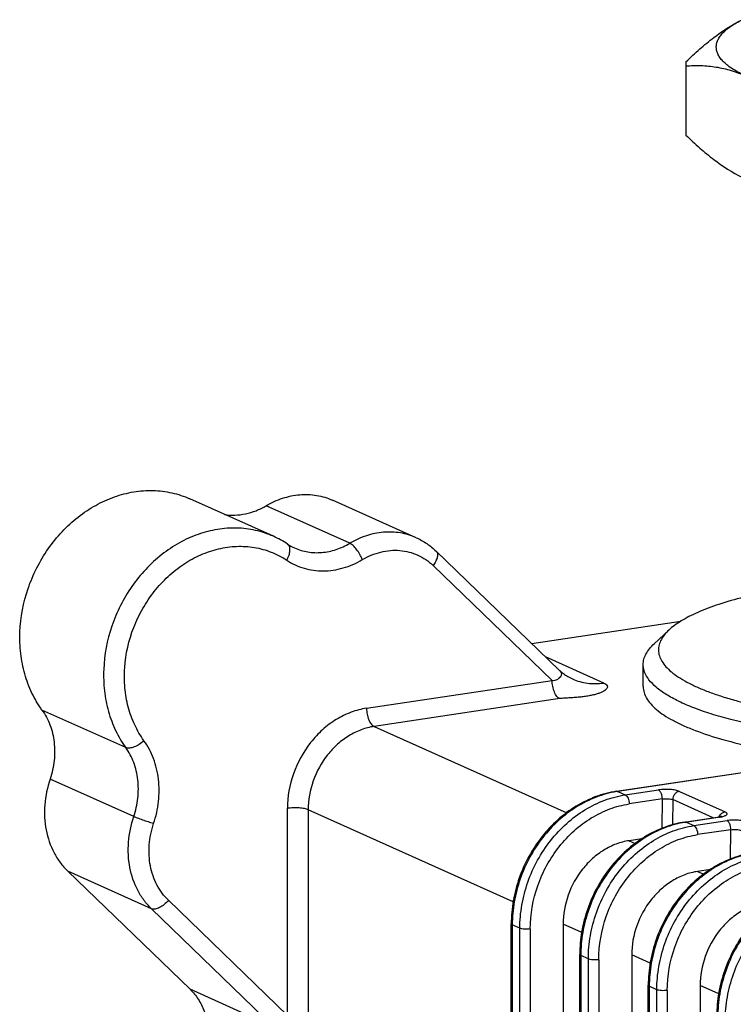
# Model space of a CAD drawing. Header units: millimetres. Extents: x 0 to 559, y 0 to 432.
# Tile 5 of 12: x 105 to 152, y 134 to 198. Entities that reach past the tile are written whole.
import ezdxf

# ---------------------------------------------------------------- set-up
doc = ezdxf.new("R2010")
doc.units = ezdxf.units.MM
doc.header["$LTSCALE"] = 30.734
doc.layers.get('0').update_dxf_attribs({"linetype": 'CONTINUOUS'})

msp = doc.modelspace()

# ---------------------------------------------------------------- linework, layer by layer
at = {"color": 7, "linetype": 'CONTINUOUS'}
for p, q in [((148.956, 195.272), (148.956, 190.741)), ((148.966, 195.124), (148.966, 190.593)), ((121.861, 164.246), (116.361, 166.711)), ((126.883, 163.787), (121.383, 166.253)), ((131.243, 164.155), (125.743, 166.621)), ((132.545, 163.272), (140.632, 155.461)), ((132.351, 162.329), (140.176, 154.77)), ((148.62, 158.653), (138.841, 157.191)), ((147.844, 158.088), (146.88, 157.191)), ((143.56, 154.609), (139.742, 156.32)), ((146.156, 154.369), (146.156, 155.818)), ((127.98, 152.948), (140.176, 154.77)), ((140.676, 153.58), (128.48, 151.758)), ((112.158, 150.369), (106.658, 152.834)), ((128.48, 151.758), (141.134, 146.086)), ((144.407, 147.495), (170.634, 151.414)), ((170.708, 151.402), (144.48, 147.483)), ((112.687, 145.832), (107.187, 148.298)), ((144.48, 147.483), (144.98, 147.259)), ((144.98, 147.259), (147.164, 147.585)), ((148.53, 147.491), (151.53, 146.146)), ((147.414, 146.99), (145.23, 146.664)), ((147.399, 145.067), (147.414, 146.99)), ((148.097, 146.947), (148.085, 145.298)), ((150.759, 145.754), (148.097, 146.947)), ((122.784, 132.774), (122.784, 146.376)), ((124.15, 146.281), (124.15, 132.679)), ((137.617, 140.244), (124.15, 146.281)), ((148.907, 145.477), (151.09, 145.804)), ((151.164, 145.792), (148.98, 145.466)), ((149.48, 145.242), (151.664, 145.568)), ((148.98, 145.466), (149.48, 145.242)), ((151.914, 144.973), (149.73, 144.647)), ((151.899, 143.05), (151.914, 144.973)), ((146.071, 144.375), (145.23, 144.249)), ((145.23, 144.249), (145.634, 144.068)), ((150.571, 142.357), (149.73, 142.232)), ((108.347, 142.248), (116.382, 134.486)), ((113.847, 139.782), (108.347, 142.248)), ((149.73, 142.232), (150.134, 142.051)), ((121.882, 132.021), (113.847, 139.782)), ((122.784, 132.774), (114.959, 140.332)), ((137.485, 66.341), (137.485, 138.785)), ((137.552, 138.72), (137.552, 66.276)), ((138.052, 138.496), (137.552, 138.72)), ((138.052, 66.052), (138.052, 138.496)), ((138.735, 138.449), (138.735, 66.004)), ((140.9, 138.772), (140.9, 66.328)), ((142.117, 138.227), (140.9, 138.772)), ((141.985, 64.323), (141.985, 136.768)), ((142.052, 136.703), (142.052, 64.259)), ((142.552, 136.479), (142.052, 136.703)), ((142.552, 64.035), (142.552, 136.479)), ((145.4, 136.755), (145.4, 64.311)), ((146.617, 136.21), (145.4, 136.755)), ((143.235, 136.432), (143.235, 63.987)), ((146.485, 62.306), (146.485, 134.751)), ((146.552, 134.686), (146.552, 62.241)), ((147.052, 134.462), (146.552, 134.686)), ((149.9, 134.738), (149.9, 62.293)), ((151.117, 134.192), (149.9, 134.738)), ((121.882, 132.021), (116.382, 134.486)), ((147.052, 62.017), (147.052, 134.462)), ((147.735, 134.414), (147.735, 61.97))]:
    msp.add_line(p, q, dxfattribs=at)
for points in [[(140.632, 155.461), (140.653, 155.441), (140.693, 155.405), (140.741, 155.364), (140.795, 155.319), (140.855, 155.272), (140.919, 155.224), (140.987, 155.176), (141.058, 155.127), (141.133, 155.08), (141.21, 155.033), (141.291, 154.987), (141.374, 154.944), (141.459, 154.902), (141.515, 154.876)], [(151.327, 145.861), (151.329, 145.862), (151.319, 145.857), (151.29, 145.847), (151.241, 145.833), (151.175, 145.818), (151.09, 145.804)]]:
    msp.add_lwpolyline(points, dxfattribs=at)
for centre, radius, start, end in [((150.105, 195.272), 1.149, 172.58078, 187.41922), ((150.105, 190.741), 1.149, 180.01837, 187.41922), ((119.222, 158.362), 6.449, 56.43475, 65.84328), ((124.567, 166.417), 3.218, 236.43179, 245.83738), ((145.43, 141.129), 6.424, 98.49908, 99.11478), ((150.94, 147.513), 1.735, 282.67297, 283.26927), ((149.93, 139.112), 6.424, 98.49908, 99.11478)]:
    msp.add_arc(centre, radius, start, end, dxfattribs=at)
for points, knots in [([(148.966, 195.42), (149.262, 195.708), (149.855, 196.258), (151.046, 197.238), (152.001, 197.858), (152.658, 198.183)], [0, 0, 0, 0, 0.267583, 0.524262, 1, 1, 1, 1]), ([(152.966, 194.446), (152.679, 194.575), (152.275, 194.779), (151.799, 195.097), (151.515, 195.328), (151.286, 195.565), (151.115, 195.807), (151.002, 196.052), (150.95, 196.302), (150.96, 196.553), (151.032, 196.801), (151.164, 197.045), (151.353, 197.285), (151.6, 197.521), (152.025, 197.845), (152.394, 198.052), (152.658, 198.183)], [0, 0, 0, 0, 0.170939, 0.244652, 0.310805, 0.369916, 0.42284, 0.470882, 0.51586, 0.560025, 0.605757, 0.655191, 0.709979, 0.771273, 0.839805, 1, 1, 1, 1]), ([(152.966, 194.446), (152.637, 194.593), (151.976, 194.842), (150.961, 195.074), (149.956, 195.166), (149.293, 195.149), (148.966, 195.124)], [0, 0, 0, 0, 0.263661, 0.515557, 0.759779, 1, 1, 1, 1]), ([(148.966, 190.593), (149.262, 190.305), (149.855, 189.754), (151.046, 188.775), (152.001, 188.154), (152.658, 187.829)], [0, 0, 0, 0, 0.267583, 0.524262, 1, 1, 1, 1]), ([(106.657, 152.835), (106.404, 153.185), (105.956, 153.946), (105.488, 155.204), (105.226, 156.56), (105.159, 158.46), (105.527, 160.384), (106.284, 162.18), (107.278, 163.845), (108.6, 165.265), (110.158, 166.306), (111.391, 166.868), (112.666, 167.201), (113.947, 167.293), (115.196, 167.142), (115.986, 166.88), (116.361, 166.712)], [0, 0, 0, 0, 0.059156, 0.120092, 0.182859, 0.247304, 0.379475, 0.446563, 0.51346, 0.644199, 0.707546, 0.769092, 0.828818, 0.886918, 0.94379, 1, 1, 1, 1]), ([(121.383, 166.253), (121.726, 166.455), (122.44, 166.783), (123.575, 167.021), (124.701, 166.982), (125.412, 166.769), (125.743, 166.621)], [0, 0, 0, 0, 0.262629, 0.515358, 0.759973, 1, 1, 1, 1]), ([(118.655, 165.679), (118.88, 165.644), (119.343, 165.617), (120.042, 165.703), (120.733, 165.912), (121.171, 166.128), (121.383, 166.253)], [0, 0, 0, 0, 0.240653, 0.486784, 0.739708, 1, 1, 1, 1]), ([(121.861, 164.246), (121.487, 164.414), (120.696, 164.676), (119.447, 164.828), (118.166, 164.735), (116.891, 164.403), (115.658, 163.841), (114.1, 162.799), (112.778, 161.379), (111.784, 159.714), (111.027, 157.917), (110.659, 155.993), (110.726, 154.093), (110.988, 152.738), (111.456, 151.48), (111.905, 150.719), (112.158, 150.369)], [0, 0, 0, 0, 0.05621, 0.113083, 0.171183, 0.230909, 0.292455, 0.355803, 0.486544, 0.553442, 0.620529, 0.752699, 0.817144, 0.879909, 0.940844, 1, 1, 1, 1]), ([(131.243, 164.155), (130.912, 164.304), (130.2, 164.517), (129.075, 164.556), (127.94, 164.317), (127.225, 163.989), (126.883, 163.787)], [0, 0, 0, 0, 0.240027, 0.484641, 0.737371, 1, 1, 1, 1]), ([(122.735, 162.678), (122.796, 162.781), (122.893, 162.986), (122.953, 163.254), (122.948, 163.447), (122.92, 163.568), (122.868, 163.667), (122.816, 163.717), (122.788, 163.735)], [0, 0, 0, 0, 0.312836, 0.590142, 0.709963, 0.816399, 0.911513, 1, 1, 1, 1]), ([(123.25, 163.481), (123.526, 163.357), (124.119, 163.179), (125.057, 163.147), (126.003, 163.345), (126.598, 163.619), (126.883, 163.787)], [0, 0, 0, 0, 0.240024, 0.48464, 0.737369, 1, 1, 1, 1]), ([(127.701, 162.712), (127.657, 162.83), (127.547, 163.062), (127.345, 163.373), (127.152, 163.595), (126.995, 163.725), (126.92, 163.771), (126.883, 163.787)], [0, 0, 0, 0, 0.274986, 0.556783, 0.808237, 0.912874, 1, 1, 1, 1]), ([(131.243, 164.155), (131.483, 164.048), (131.945, 163.79), (132.356, 163.455), (132.545, 163.272)], [0, 0, 0, 0, 0.498748, 1, 1, 1, 1]), ([(113.358, 150.818), (113.122, 151.144), (112.707, 151.856), (112.286, 153.036), (112.067, 154.308), (112.053, 156.084), (112.462, 157.869), (113.244, 159.508), (114.005, 160.637), (114.914, 161.625), (115.944, 162.44), (117.064, 163.058), (118.239, 163.457), (119.434, 163.625), (120.612, 163.554), (121.732, 163.246), (122.417, 162.889), (122.735, 162.678)], [0, 0, 0, 0, 0.059475, 0.120835, 0.184121, 0.249138, 0.382309, 0.449708, 0.516695, 0.582683, 0.647183, 0.709868, 0.770614, 0.829537, 0.887001, 0.943583, 1, 1, 1, 1]), ([(127.701, 162.712), (128.08, 162.935), (128.692, 163.192), (129.542, 163.332), (130.168, 163.334), (130.777, 163.232), (131.354, 163.029), (131.887, 162.729), (132.204, 162.471), (132.351, 162.329)], [0, 0, 0, 0, 0.26281, 0.389634, 0.513706, 0.635779, 0.756808, 0.877858, 1, 1, 1, 1]), ([(132.545, 163.272), (132.567, 163.251), (132.605, 163.199), (132.637, 163.103), (132.645, 162.992), (132.622, 162.819), (132.532, 162.587), (132.419, 162.415), (132.351, 162.329)], [0, 0, 0, 0, 0.088165, 0.182735, 0.288324, 0.407171, 0.68362, 1, 1, 1, 1]), ([(122.735, 162.678), (122.91, 162.562), (123.279, 162.355), (123.872, 162.131), (124.496, 161.998), (125.361, 161.942), (126.475, 162.112), (127.306, 162.479), (127.701, 162.712)], [0, 0, 0, 0, 0.120642, 0.241207, 0.3625, 0.485265, 0.736979, 1, 1, 1, 1]), ([(152.741, 160.245), (152.196, 160.105), (151.183, 159.815), (149.993, 159.371), (149.178, 158.987), (148.663, 158.701), (148.22, 158.408), (147.96, 158.196), (147.844, 158.088)], [0, 0, 0, 0, 0.313046, 0.585045, 0.704949, 0.813953, 0.912177, 1, 1, 1, 1]), ([(147.844, 158.088), (147.728, 157.98), (147.522, 157.762), (147.291, 157.403), (147.163, 157.034), (147.144, 156.661), (147.236, 156.29), (147.433, 155.927), (147.73, 155.574), (148.124, 155.23), (148.614, 154.894), (149.197, 154.57), (149.87, 154.257), (150.631, 153.958), (151.475, 153.674), (152.747, 153.306), (154.512, 152.902), (156.814, 152.512), (159.315, 152.213), (161.959, 152.012), (164.691, 151.912), (167.45, 151.916), (170.176, 152.025), (172.811, 152.235), (174.525, 152.446), (175.356, 152.57)], [0, 0, 0, 0, 0.015264, 0.028694, 0.040814, 0.052362, 0.064197, 0.077113, 0.091709, 0.108376, 0.127339, 0.148708, 0.172517, 0.198745, 0.227327, 0.258172, 0.32614, 0.401479, 0.482762, 0.568388, 0.656637, 0.745718, 0.833818, 0.919149, 1, 1, 1, 1]), ([(146.156, 155.818), (146.156, 155.935), (146.189, 156.177), (146.332, 156.529), (146.566, 156.875), (146.768, 157.086), (146.88, 157.191)], [0, 0, 0, 0, 0.219623, 0.452632, 0.710118, 1, 1, 1, 1]), ([(140.632, 155.461), (140.658, 155.436), (140.704, 155.387), (140.757, 155.31), (140.785, 155.228), (140.779, 155.138), (140.732, 155.037), (140.659, 154.95), (140.57, 154.874), (140.473, 154.812), (140.34, 154.761), (140.232, 154.758), (140.176, 154.77)], [0, 0, 0, 0, 0.095644, 0.177069, 0.248628, 0.321873, 0.412932, 0.539775, 0.623041, 0.723684, 0.84611, 1, 1, 1, 1]), ([(165.854, 150.694), (164.571, 150.695), (162.051, 150.762), (158.395, 151.048), (155.51, 151.441), (153.385, 151.849), (151.956, 152.183), (150.66, 152.551), (149.51, 152.95), (148.515, 153.376), (147.684, 153.824), (147.023, 154.292), (146.536, 154.777), (146.273, 155.215), (146.173, 155.563), (146.156, 155.734), (146.156, 155.818)], [0, 0, 0, 0, 0.18156, 0.356495, 0.518661, 0.593212, 0.662575, 0.72622, 0.783714, 0.834744, 0.879164, 0.917069, 0.948935, 0.975868, 0.988127, 1, 1, 1, 1]), ([(140.676, 153.58), (140.603, 153.613), (140.502, 153.706), (140.395, 153.865), (140.317, 154.025), (140.254, 154.206), (140.194, 154.455), (140.176, 154.646), (140.176, 154.77)], [0, 0, 0, 0, 0.177043, 0.294685, 0.428624, 0.573638, 0.722149, 1, 1, 1, 1]), ([(143.56, 154.609), (143.611, 154.586), (143.697, 154.541), (143.778, 154.456), (143.802, 154.388), (143.804, 154.322), (143.769, 154.236), (143.682, 154.146), (143.555, 154.059), (143.388, 153.978), (143.182, 153.903), (142.941, 153.835), (142.668, 153.776), (142.368, 153.725), (142.048, 153.685), (141.711, 153.654), (141.365, 153.63), (141.074, 153.615), (140.843, 153.6), (140.73, 153.588), (140.676, 153.58)], [0, 0, 0, 0, 0.045631, 0.077942, 0.091176, 0.103775, 0.130453, 0.16321, 0.204236, 0.254322, 0.313517, 0.381373, 0.457059, 0.539457, 0.627242, 0.718962, 0.813124, 0.908144, 0.955111, 1, 1, 1, 1]), ([(141.515, 154.876), (141.823, 154.738), (142.502, 154.546), (143.207, 154.556), (143.56, 154.609)], [0, 0, 0, 0, 0.486419, 1, 1, 1, 1]), ([(146.156, 154.369), (146.156, 154.241), (146.196, 153.974), (146.37, 153.587), (146.651, 153.21), (147.037, 152.842), (147.526, 152.484), (148.114, 152.137), (148.8, 151.802), (149.888, 151.354), (151.47, 150.849), (153.609, 150.34), (156.017, 149.916), (157.713, 149.704), (158.596, 149.612)], [0, 0, 0, 0, 0.027607, 0.057218, 0.090439, 0.128355, 0.171614, 0.220554, 0.275306, 0.33585, 0.473699, 0.632275, 0.808828, 1, 1, 1, 1]), ([(106.657, 152.835), (106.875, 152.535), (107.234, 151.854), (107.501, 150.711), (107.499, 149.496), (107.319, 148.69), (107.187, 148.298)], [0, 0, 0, 0, 0.235312, 0.481361, 0.737287, 1, 1, 1, 1]), ([(127.98, 152.948), (127.635, 152.896), (126.942, 152.714), (125.964, 152.233), (125.064, 151.558), (124.01, 150.431), (123.062, 148.705), (122.784, 147.146), (122.784, 146.376)], [0, 0, 0, 0, 0.1157, 0.235519, 0.35932, 0.486394, 0.744673, 1, 1, 1, 1]), ([(127.98, 152.948), (127.98, 152.818), (128.006, 152.563), (128.094, 152.26), (128.197, 152.048), (128.302, 151.889), (128.405, 151.792), (128.48, 151.758)], [0, 0, 0, 0, 0.289643, 0.571281, 0.699275, 0.814414, 1, 1, 1, 1]), ([(128.48, 151.758), (128.193, 151.715), (127.615, 151.563), (126.8, 151.162), (126.05, 150.6), (125.172, 149.661), (124.382, 148.222), (124.15, 146.923), (124.15, 146.281)], [0, 0, 0, 0, 0.115702, 0.23552, 0.35932, 0.486394, 0.744673, 1, 1, 1, 1]), ([(113.358, 150.818), (113.264, 150.728), (113.062, 150.57), (112.783, 150.425), (112.56, 150.355), (112.373, 150.324), (112.233, 150.335), (112.158, 150.369)], [0, 0, 0, 0, 0.291449, 0.573014, 0.700498, 0.815016, 1, 1, 1, 1]), ([(113.993, 145.374), (114.151, 145.845), (114.367, 146.811), (114.37, 148.27), (114.049, 149.641), (113.619, 150.458), (113.358, 150.818)], [0, 0, 0, 0, 0.262707, 0.518633, 0.764687, 1, 1, 1, 1]), ([(112.687, 145.832), (112.819, 146.225), (112.999, 147.03), (113.001, 148.245), (112.734, 149.387), (112.376, 150.068), (112.158, 150.369)], [0, 0, 0, 0, 0.262708, 0.518633, 0.764684, 1, 1, 1, 1]), ([(107.187, 148.298), (107.005, 147.755), (106.774, 146.638), (106.854, 144.968), (107.287, 143.681), (107.834, 142.802), (108.168, 142.421), (108.347, 142.248)], [0, 0, 0, 0, 0.265284, 0.52198, 0.766558, 0.884567, 1, 1, 1, 1]), ([(144.407, 147.495), (143.943, 147.425), (143.015, 147.182), (141.707, 146.541), (140.509, 145.646), (139.463, 144.531), (138.607, 143.239), (137.97, 141.818), (137.576, 140.319), (137.485, 139.293), (137.485, 138.785)], [0, 0, 0, 0, 0.116711, 0.236949, 0.360653, 0.487248, 0.61575, 0.744915, 0.873412, 1, 1, 1, 1]), ([(144.407, 147.495), (144.413, 147.496), (144.438, 147.497), (144.463, 147.491), (144.48, 147.483)], [0, 0, 0, 0, 0.240805, 1, 1, 1, 1]), ([(148.53, 147.491), (148.493, 147.507), (148.409, 147.536), (148.207, 147.584), (147.911, 147.618), (147.54, 147.624), (147.287, 147.604), (147.164, 147.585)], [0, 0, 0, 0, 0.087862, 0.194411, 0.449746, 0.731582, 1, 1, 1, 1]), ([(147.414, 146.99), (147.414, 147.052), (147.402, 147.18), (147.358, 147.333), (147.305, 147.443), (147.251, 147.522), (147.2, 147.569), (147.164, 147.585)], [0, 0, 0, 0, 0.277961, 0.571208, 0.705199, 0.822887, 1, 1, 1, 1]), ([(148.53, 147.491), (148.475, 147.482), (148.39, 147.45), (148.291, 147.378), (148.2, 147.282), (148.121, 147.137), (148.098, 147.008), (148.097, 146.947)], [0, 0, 0, 0, 0.225392, 0.352776, 0.48618, 0.754743, 1, 1, 1, 1]), ([(144.412, 147.473), (143.955, 147.399), (143.038, 147.148), (141.745, 146.5), (140.557, 145.597), (139.518, 144.477), (138.667, 143.18), (138.034, 141.755), (137.643, 140.254), (137.552, 139.228), (137.552, 138.72)], [0, 0, 0, 0, 0.115618, 0.235323, 0.358959, 0.48581, 0.614748, 0.744389, 0.873263, 1, 1, 1, 1]), ([(138.052, 138.496), (138.052, 139.007), (138.144, 140.04), (138.54, 141.549), (139.181, 142.982), (140.042, 144.284), (141.092, 145.406), (142.291, 146.305), (143.596, 146.947), (144.52, 147.19), (144.98, 147.259)], [0, 0, 0, 0, 0.126818, 0.25578, 0.385496, 0.514476, 0.641322, 0.764901, 0.884506, 1, 1, 1, 1]), ([(144.98, 147.259), (145.018, 147.242), (145.091, 147.173), (145.166, 147.033), (145.218, 146.857), (145.23, 146.729), (145.23, 146.664)], [0, 0, 0, 0, 0.185697, 0.428395, 0.710185, 1, 1, 1, 1]), ([(147.414, 146.99), (147.475, 147), (147.602, 147.011), (147.788, 147.01), (147.955, 146.991), (148.057, 146.965), (148.097, 146.947)], [0, 0, 0, 0, 0.268758, 0.55067, 0.805928, 1, 1, 1, 1]), ([(124.15, 146.281), (124.113, 146.298), (124.028, 146.327), (123.827, 146.374), (123.531, 146.409), (123.16, 146.415), (122.907, 146.394), (122.784, 146.376)], [0, 0, 0, 0, 0.087866, 0.194417, 0.44974, 0.731566, 1, 1, 1, 1]), ([(138.735, 138.449), (138.735, 139.412), (139.083, 141.36), (140.267, 143.518), (141.585, 144.926), (142.71, 145.77), (143.932, 146.372), (144.799, 146.599), (145.23, 146.664)], [0, 0, 0, 0, 0.255327, 0.513606, 0.64068, 0.764481, 0.8843, 1, 1, 1, 1]), ([(113.847, 139.782), (113.668, 139.955), (113.334, 140.337), (112.787, 141.215), (112.354, 142.503), (112.274, 144.173), (112.505, 145.289), (112.687, 145.832)], [0, 0, 0, 0, 0.115433, 0.233442, 0.478021, 0.734716, 1, 1, 1, 1]), ([(113.993, 145.374), (113.877, 145.408), (113.637, 145.482), (113.286, 145.6), (112.966, 145.717), (112.77, 145.795), (112.687, 145.832)], [0, 0, 0, 0, 0.261777, 0.5436, 0.802745, 1, 1, 1, 1]), ([(151.164, 145.792), (151.158, 145.795), (151.135, 145.804), (151.109, 145.806), (151.09, 145.804)], [0, 0, 0, 0, 0.255878, 1, 1, 1, 1]), ([(151.164, 145.792), (151.178, 145.794), (151.23, 145.802), (151.282, 145.812), (151.32, 145.821)], [0, 0, 0, 0, 0.261106, 1, 1, 1, 1]), ([(151.217, 145.949), (151.257, 146.002), (151.352, 146.091), (151.473, 146.137), (151.53, 146.146)], [0, 0, 0, 0, 0.535734, 1, 1, 1, 1]), ([(151.338, 145.825), (151.377, 145.834), (151.447, 145.853), (151.54, 145.889), (151.609, 145.928), (151.654, 145.97), (151.67, 146.021), (151.647, 146.071), (151.598, 146.112), (151.555, 146.135), (151.53, 146.146)], [0, 0, 0, 0, 0.20188, 0.370011, 0.502405, 0.601204, 0.677713, 0.75675, 0.861166, 1, 1, 1, 1]), ([(153.03, 145.473), (152.993, 145.49), (152.909, 145.519), (152.707, 145.566), (152.411, 145.601), (152.04, 145.607), (151.787, 145.586), (151.664, 145.568)], [0, 0, 0, 0, 0.087862, 0.194411, 0.449746, 0.731582, 1, 1, 1, 1]), ([(151.914, 144.973), (151.914, 145.035), (151.902, 145.163), (151.858, 145.316), (151.805, 145.426), (151.751, 145.505), (151.7, 145.552), (151.664, 145.568)], [0, 0, 0, 0, 0.277961, 0.571208, 0.705199, 0.822887, 1, 1, 1, 1]), ([(114.959, 140.332), (114.81, 140.477), (114.532, 140.795), (114.076, 141.527), (113.716, 142.6), (113.648, 143.991), (113.841, 144.922), (113.993, 145.374)], [0, 0, 0, 0, 0.115431, 0.233441, 0.478021, 0.734718, 1, 1, 1, 1]), ([(148.907, 145.477), (148.443, 145.408), (147.515, 145.165), (146.207, 144.524), (145.009, 143.628), (143.963, 142.514), (143.107, 141.222), (142.47, 139.801), (142.076, 138.302), (141.985, 137.276), (141.985, 136.768)], [0, 0, 0, 0, 0.116711, 0.236949, 0.360653, 0.487248, 0.61575, 0.744915, 0.873412, 1, 1, 1, 1]), ([(148.912, 145.455), (148.455, 145.382), (147.538, 145.131), (146.245, 144.482), (145.057, 143.58), (144.018, 142.46), (143.167, 141.163), (142.534, 139.737), (142.143, 138.237), (142.052, 137.211), (142.052, 136.703)], [0, 0, 0, 0, 0.115618, 0.235323, 0.358959, 0.48581, 0.614748, 0.744389, 0.873263, 1, 1, 1, 1]), ([(142.552, 136.479), (142.552, 136.99), (142.644, 138.023), (143.04, 139.532), (143.681, 140.965), (144.542, 142.266), (145.592, 143.388), (146.791, 144.288), (148.096, 144.93), (149.02, 145.173), (149.48, 145.242)], [0, 0, 0, 0, 0.126818, 0.25578, 0.385496, 0.514476, 0.641322, 0.764901, 0.884506, 1, 1, 1, 1]), ([(148.907, 145.477), (148.913, 145.478), (148.938, 145.48), (148.963, 145.474), (148.98, 145.466)], [0, 0, 0, 0, 0.240805, 1, 1, 1, 1]), ([(149.48, 145.242), (149.518, 145.225), (149.591, 145.156), (149.666, 145.015), (149.718, 144.839), (149.73, 144.711), (149.73, 144.647)], [0, 0, 0, 0, 0.185697, 0.428395, 0.710185, 1, 1, 1, 1]), ([(151.914, 144.973), (151.975, 144.983), (152.102, 144.994), (152.288, 144.992), (152.455, 144.973), (152.557, 144.948), (152.597, 144.93)], [0, 0, 0, 0, 0.268758, 0.55067, 0.805928, 1, 1, 1, 1]), ([(145.23, 144.249), (144.943, 144.206), (144.365, 144.054), (143.55, 143.653), (142.8, 143.091), (141.922, 142.152), (141.132, 140.713), (140.9, 139.414), (140.9, 138.772)], [0, 0, 0, 0, 0.115702, 0.23552, 0.35932, 0.486394, 0.744673, 1, 1, 1, 1]), ([(143.235, 136.432), (143.235, 137.395), (143.583, 139.343), (144.767, 141.501), (146.085, 142.909), (147.21, 143.752), (148.432, 144.354), (149.299, 144.582), (149.73, 144.647)], [0, 0, 0, 0, 0.255327, 0.513606, 0.64068, 0.764481, 0.8843, 1, 1, 1, 1]), ([(153.407, 143.46), (152.943, 143.391), (152.015, 143.148), (150.707, 142.507), (149.509, 141.611), (148.463, 140.497), (147.607, 139.205), (146.97, 137.783), (146.576, 136.285), (146.485, 135.259), (146.485, 134.751)], [0, 0, 0, 0, 0.116711, 0.236949, 0.360653, 0.487248, 0.61575, 0.744915, 0.873412, 1, 1, 1, 1]), ([(153.412, 143.438), (152.955, 143.365), (152.038, 143.114), (150.745, 142.465), (149.557, 141.563), (148.518, 140.442), (147.667, 139.145), (147.034, 137.72), (146.643, 136.22), (146.552, 135.194), (146.552, 134.686)], [0, 0, 0, 0, 0.115618, 0.235323, 0.358959, 0.48581, 0.614748, 0.744389, 0.873263, 1, 1, 1, 1]), ([(147.052, 134.462), (147.052, 134.973), (147.144, 136.006), (147.54, 137.515), (148.181, 138.947), (149.042, 140.249), (150.092, 141.371), (151.291, 142.271), (152.596, 142.913), (153.52, 143.156), (153.98, 143.224)], [0, 0, 0, 0, 0.126818, 0.25578, 0.385496, 0.514476, 0.641322, 0.764901, 0.884506, 1, 1, 1, 1]), ([(147.735, 134.414), (147.735, 135.377), (148.083, 137.326), (149.267, 139.484), (150.585, 140.892), (151.71, 141.735), (152.932, 142.337), (153.799, 142.565), (154.23, 142.629)], [0, 0, 0, 0, 0.255327, 0.513606, 0.64068, 0.764481, 0.8843, 1, 1, 1, 1]), ([(149.73, 142.232), (149.443, 142.189), (148.865, 142.037), (148.05, 141.636), (147.3, 141.073), (146.422, 140.135), (145.632, 138.696), (145.4, 137.397), (145.4, 136.755)], [0, 0, 0, 0, 0.115702, 0.23552, 0.35932, 0.486394, 0.744673, 1, 1, 1, 1]), ([(157.907, 141.443), (157.443, 141.374), (156.515, 141.13), (155.207, 140.489), (154.009, 139.594), (152.963, 138.479), (152.107, 137.188), (151.47, 135.766), (151.076, 134.268), (150.985, 133.241), (150.985, 132.733)], [0, 0, 0, 0, 0.116711, 0.236949, 0.360653, 0.487248, 0.61575, 0.744915, 0.873412, 1, 1, 1, 1]), ([(157.912, 141.421), (157.455, 141.347), (156.538, 141.097), (155.245, 140.448), (154.057, 139.546), (153.018, 138.425), (152.167, 137.128), (151.534, 135.703), (151.143, 134.203), (151.052, 133.176), (151.052, 132.669)], [0, 0, 0, 0, 0.115618, 0.235323, 0.358959, 0.48581, 0.614748, 0.744389, 0.873263, 1, 1, 1, 1]), ([(151.552, 132.444), (151.552, 132.955), (151.644, 133.988), (152.04, 135.497), (152.681, 136.93), (153.542, 138.232), (154.592, 139.354), (155.791, 140.253), (157.096, 140.895), (158.02, 141.138), (158.48, 141.207)], [0, 0, 0, 0, 0.126818, 0.25578, 0.385496, 0.514476, 0.641322, 0.764901, 0.884506, 1, 1, 1, 1]), ([(114.959, 140.332), (114.879, 140.23), (114.701, 140.048), (114.444, 139.874), (114.234, 139.786), (114.057, 139.742), (113.92, 139.749), (113.847, 139.782)], [0, 0, 0, 0, 0.298175, 0.579345, 0.704848, 0.816998, 1, 1, 1, 1]), ([(154.23, 140.215), (153.943, 140.172), (153.365, 140.02), (152.55, 139.618), (151.8, 139.056), (150.922, 138.117), (150.132, 136.679), (149.9, 135.38), (149.9, 134.738)], [0, 0, 0, 0, 0.115702, 0.23552, 0.35932, 0.486394, 0.744673, 1, 1, 1, 1]), ([(137.552, 138.72), (137.542, 138.725), (137.525, 138.734), (137.499, 138.752), (137.485, 138.773), (137.485, 138.785)], [0, 0, 0, 0, 0.337698, 0.611377, 1, 1, 1, 1]), ([(138.735, 138.449), (138.674, 138.44), (138.547, 138.43), (138.362, 138.432), (138.194, 138.452), (138.093, 138.478), (138.052, 138.496)], [0, 0, 0, 0, 0.268518, 0.550416, 0.805807, 1, 1, 1, 1]), ([(142.052, 136.703), (142.042, 136.708), (142.025, 136.717), (141.999, 136.735), (141.985, 136.755), (141.985, 136.768)], [0, 0, 0, 0, 0.337698, 0.611377, 1, 1, 1, 1]), ([(143.235, 136.432), (143.174, 136.422), (143.047, 136.412), (142.862, 136.415), (142.694, 136.435), (142.593, 136.461), (142.552, 136.479)], [0, 0, 0, 0, 0.268518, 0.550416, 0.805807, 1, 1, 1, 1]), ([(146.552, 134.686), (146.542, 134.69), (146.525, 134.699), (146.499, 134.718), (146.485, 134.738), (146.485, 134.751)], [0, 0, 0, 0, 0.337698, 0.611377, 1, 1, 1, 1]), ([(116.382, 134.486), (116.585, 134.29), (116.952, 133.844), (117.352, 133.061), (117.597, 132.186), (117.65, 131.572), (117.65, 131.261)], [0, 0, 0, 0, 0.237781, 0.483205, 0.737369, 1, 1, 1, 1]), ([(147.735, 134.414), (147.674, 134.405), (147.547, 134.395), (147.362, 134.398), (147.194, 134.418), (147.093, 134.443), (147.052, 134.462)], [0, 0, 0, 0, 0.268518, 0.550416, 0.805807, 1, 1, 1, 1])]:
    msp.add_open_spline(points, degree=3, knots=knots, dxfattribs=at)
msp.add_open_spline([(151.142, 145.817), (151.161, 145.864), (151.186, 145.908), (151.217, 145.949)], degree=3, dxfattribs=at)

doc.saveas('drawing.dxf')
